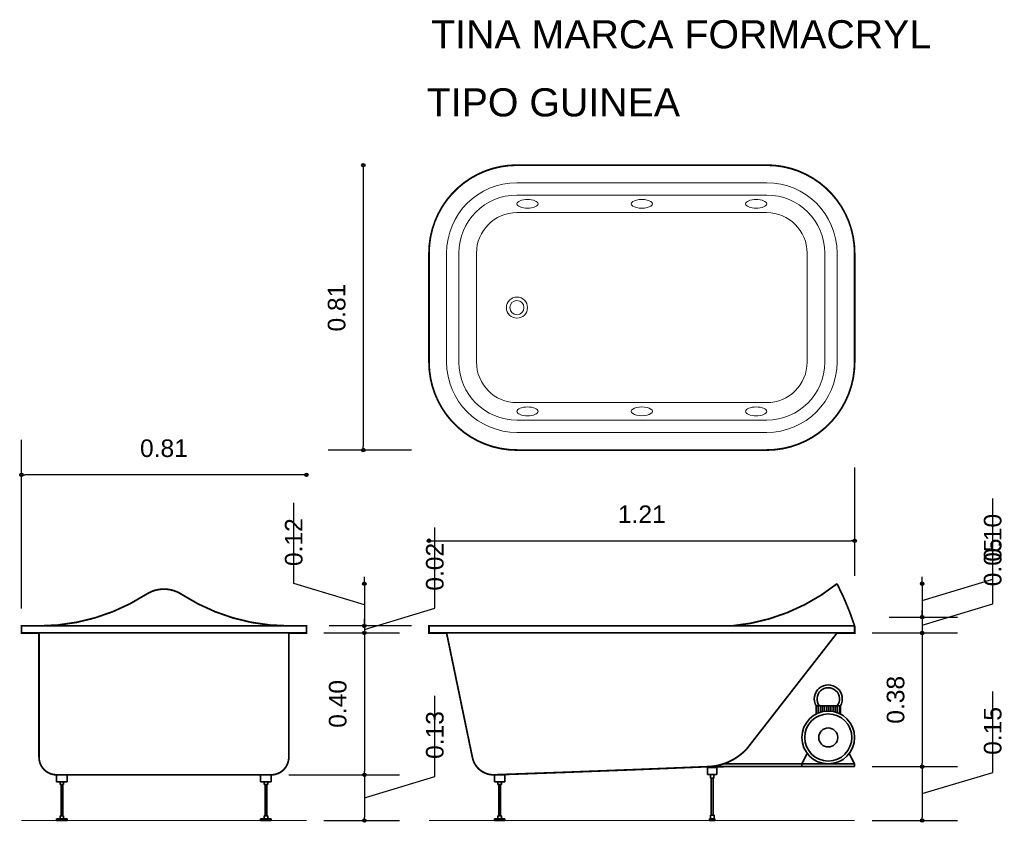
# Model space of a CAD drawing. Extents: x 165.18 to 167.98, y 181.62 to 183.9.
import ezdxf

# ---------------------------------------------------------------- set-up
doc = ezdxf.new("R2010")
doc.units = 0
doc.header["$MEASUREMENT"] = 0
doc.layers.add('CONTORNO', color=170, linetype='Continuous', lineweight=15)
for name, color, linetype, lineweight, plot in [('cotas', 3, 'Continuous', 13, False), ('muebles', 2, 'Continuous', 18, False), ('rotulos', 1, 'Continuous', 25, False), ('TRAZO', 7, 'Continuous', 35, False)]:
    doc.layers.add(name, color=color, linetype=linetype, lineweight=lineweight, plot=plot)
doc.styles.add('cotas', font='ARIAL.TTF')
doc.styles.add('rotulo', font='swissko.ttf')
doc.dimstyles.new('ISO-25', dxfattribs={"dimtxt": 2.4, "dimasz": 1, "dimexe": 1.25, "dimexo": 0.625, "dimtad": 1, "dimrnd": 0.0215, "dimtxsty": 'cotas', "dimblk": 'ORIGIN2', "dimcen": 1, "dimazin": 0, "dimtfac": 1, "dimtmove": 0, "dimatfit": 3, "dimldrblk": 'ORIGIN2', "dimfxl": 0, "dimlwe": 0, "dimarcsym": 0})

# ---------------------------------------------------------------- blocks, each defined once
blk = doc.blocks.new('_Origin2')
at = {"color": 0, "lineweight": -2}
blk.add_line((-0.5, 0), (-1, 0), dxfattribs=at)
for radius in [0.5, 0.25]:
    blk.add_circle((0, 0), radius, dxfattribs=at)
blk = doc.blocks.new('*D1')
at = {"color": 0, "linetype": 'ByBlock'}
for p, q in [((166.1535, 183.4748), (166.1535, 182.6848)), ((166.2904, 182.6748), (166.0535, 182.6748))]:
    blk.add_line(p, q, dxfattribs=at)
at = {"layer": 'Defpoints', "color": 0, "linetype": 'ByBlock'}
for p in [(166.3404, 183.4848), (166.1535, 182.6748), (166.3404, 182.6748)]:
    blk.add_point(p, dxfattribs=at)
at = {"color": 0, "linetype": 'ByBlock', "xscale": 0.01, "yscale": 0.01, "zscale": 0.01}
for p, rotation in [((166.1535, 183.4848), 90), ((166.1535, 182.6748), 270)]:
    blk.add_blockref('_Origin2', p, dxfattribs=dict(at, rotation=rotation))
at = {"color": 0, "linetype": 'ByBlock', "insert": (166.078, 183.0798), "char_height": 0.05, "attachment_point": 5, "rotation": 90, "style": 'cotas'}
blk.add_mtext('0.81', dxfattribs=at)
blk = doc.blocks.new('*D11')
at = {"color": 0, "linetype": 'ByBlock'}
for p, q in [((167.9431, 182.3075), (167.9431, 182.5372)), ((167.7425, 182.3048), (167.7425, 182.3148)), ((167.7425, 182.2474), (167.9431, 182.3075)), ((167.7425, 182.2948), (167.7425, 182.1999)), ((167.7425, 182.2948), (167.7425, 182.1999)), ((167.6489, 182.1999), (167.8425, 182.1999)), ((167.7425, 182.1899), (167.7425, 182.1799))]:
    blk.add_line(p, q, dxfattribs=at)
at = {"layer": 'Defpoints', "color": 0, "linetype": 'ByBlock'}
for p in [(167.3504, 182.2948), (167.5989, 182.1999), (167.7425, 182.1999)]:
    blk.add_point(p, dxfattribs=at)
at = {"color": 0, "linetype": 'ByBlock', "xscale": 0.01, "yscale": 0.01, "zscale": 0.01}
for p, rotation in [((167.7425, 182.2948), 270), ((167.7425, 182.1999), 90)]:
    blk.add_blockref('_Origin2', p, dxfattribs=dict(at, rotation=rotation))
at = {"color": 0, "linetype": 'ByBlock', "insert": (167.9431, 182.3575), "char_height": 0.05, "attachment_point": 4, "rotation": 90, "style": 'cotas'}
blk.add_mtext('0.10', dxfattribs=at)
blk = doc.blocks.new('*D10')
at = {"color": 0, "linetype": 'ByBlock'}
for p, q in [((167.9431, 182.2375), (167.9431, 182.4678)), ((167.7425, 182.1774), (167.9431, 182.2375)), ((167.7425, 182.2099), (167.7425, 182.2199)), ((167.7425, 182.1999), (167.7425, 182.1548)), ((167.7425, 182.1999), (167.7425, 182.1548)), ((167.6004, 182.1548), (167.8425, 182.1548)), ((167.7425, 182.1448), (167.7425, 182.1348))]:
    blk.add_line(p, q, dxfattribs=at)
at = {"layer": 'Defpoints', "color": 0, "linetype": 'ByBlock'}
for p in [(167.5989, 182.1999), (167.5504, 182.1548), (167.7425, 182.1548)]:
    blk.add_point(p, dxfattribs=at)
at = {"color": 0, "linetype": 'ByBlock', "xscale": 0.01, "yscale": 0.01, "zscale": 0.01}
for p, rotation in [((167.7425, 182.1999), 270), ((167.7425, 182.1548), 90)]:
    blk.add_blockref('_Origin2', p, dxfattribs=dict(at, rotation=rotation))
at = {"color": 0, "linetype": 'ByBlock', "insert": (167.9431, 182.2875), "char_height": 0.05, "attachment_point": 4, "rotation": 90, "style": 'cotas'}
blk.add_mtext('0.05', dxfattribs=at)
blk = doc.blocks.new('*D9')
at = {"color": 0, "linetype": 'ByBlock'}
for p, q in [((167.7425, 182.1448), (167.7425, 181.7848)), ((167.6004, 181.7748), (167.8425, 181.7748))]:
    blk.add_line(p, q, dxfattribs=at)
at = {"layer": 'Defpoints', "color": 0, "linetype": 'ByBlock'}
for p in [(167.5504, 182.1548), (167.5504, 181.7748), (167.7425, 181.7748)]:
    blk.add_point(p, dxfattribs=at)
at = {"color": 0, "linetype": 'ByBlock', "xscale": 0.01, "yscale": 0.01, "zscale": 0.01}
for p, rotation in [((167.7425, 182.1548), 90), ((167.7425, 181.7748), 270)]:
    blk.add_blockref('_Origin2', p, dxfattribs=dict(at, rotation=rotation))
at = {"color": 0, "linetype": 'ByBlock', "insert": (167.667, 181.9648), "char_height": 0.05, "attachment_point": 5, "rotation": 90, "style": 'cotas'}
blk.add_mtext('0.38', dxfattribs=at)
blk = doc.blocks.new('*D8')
at = {"color": 0, "linetype": 'ByBlock'}
for p, q in [((167.9431, 181.7584), (167.9431, 181.9886)), ((167.7425, 181.7648), (167.7425, 181.6316)), ((167.7425, 181.6982), (167.9431, 181.7584)), ((167.6004, 181.6216), (167.8425, 181.6216))]:
    blk.add_line(p, q, dxfattribs=at)
at = {"layer": 'Defpoints', "color": 0, "linetype": 'ByBlock'}
for p in [(167.5504, 181.7748), (167.5504, 181.6216), (167.7425, 181.6216)]:
    blk.add_point(p, dxfattribs=at)
at = {"color": 0, "linetype": 'ByBlock', "xscale": 0.01, "yscale": 0.01, "zscale": 0.01}
for p, rotation in [((167.7425, 181.7748), 90), ((167.7425, 181.6216), 270)]:
    blk.add_blockref('_Origin2', p, dxfattribs=dict(at, rotation=rotation))
at = {"color": 0, "linetype": 'ByBlock', "insert": (167.9431, 181.8084), "char_height": 0.05, "attachment_point": 4, "rotation": 90, "style": 'cotas'}
blk.add_mtext('0.15', dxfattribs=at)
blk = doc.blocks.new('*D7')
at = {"color": 0, "linetype": 'ByBlock'}
for p, q in [((166.3571, 182.225), (166.3571, 182.4544)), ((166.1566, 182.1648), (166.3571, 182.225)), ((166.1566, 182.1848), (166.1566, 182.1948)), ((166.1566, 182.1748), (166.1566, 182.1548)), ((166.1566, 182.1748), (166.1566, 182.1548)), ((166.0418, 182.1548), (166.2566, 182.1548)), ((166.1566, 182.1448), (166.1566, 182.1348))]:
    blk.add_line(p, q, dxfattribs=at)
at = {"layer": 'Defpoints', "color": 0, "linetype": 'ByBlock'}
for p in [(165.9918, 182.1748), (165.9918, 182.1548), (166.1566, 182.1548)]:
    blk.add_point(p, dxfattribs=at)
at = {"color": 0, "linetype": 'ByBlock', "xscale": 0.01, "yscale": 0.01, "zscale": 0.01}
for p, rotation in [((166.1566, 182.1748), 270), ((166.1566, 182.1548), 90)]:
    blk.add_blockref('_Origin2', p, dxfattribs=dict(at, rotation=rotation))
at = {"color": 0, "linetype": 'ByBlock', "insert": (166.3571, 182.275), "char_height": 0.05, "attachment_point": 4, "rotation": 90, "style": 'cotas'}
blk.add_mtext('0.02', dxfattribs=at)
blk = doc.blocks.new('*D6')
at = {"color": 0, "linetype": 'ByBlock'}
for p, q in [((166.1566, 182.1448), (166.1566, 181.7616)), ((165.9418, 181.7516), (166.2566, 181.7516))]:
    blk.add_line(p, q, dxfattribs=at)
at = {"layer": 'Defpoints', "color": 0, "linetype": 'ByBlock'}
for p in [(165.9918, 182.1548), (165.8918, 181.7516), (166.1566, 181.7516)]:
    blk.add_point(p, dxfattribs=at)
at = {"color": 0, "linetype": 'ByBlock', "xscale": 0.01, "yscale": 0.01, "zscale": 0.01}
for p, rotation in [((166.1566, 182.1548), 90), ((166.1566, 181.7516), 270)]:
    blk.add_blockref('_Origin2', p, dxfattribs=dict(at, rotation=rotation))
at = {"color": 0, "linetype": 'ByBlock', "insert": (166.0811, 181.9532), "char_height": 0.05, "attachment_point": 5, "rotation": 90, "style": 'cotas'}
blk.add_mtext('0.40', dxfattribs=at)
blk = doc.blocks.new('*D5')
at = {"color": 0, "linetype": 'ByBlock'}
for p, q in [((166.3571, 181.7468), (166.3571, 181.9766)), ((166.1566, 181.6866), (166.3571, 181.7468)), ((166.1566, 181.7416), (166.1566, 181.6316)), ((166.0418, 181.6216), (166.2566, 181.6216))]:
    blk.add_line(p, q, dxfattribs=at)
at = {"layer": 'Defpoints', "color": 0, "linetype": 'ByBlock'}
for p in [(165.8918, 181.7516), (165.9918, 181.6216), (166.1566, 181.6216)]:
    blk.add_point(p, dxfattribs=at)
at = {"color": 0, "linetype": 'ByBlock', "xscale": 0.01, "yscale": 0.01, "zscale": 0.01}
for p, rotation in [((166.1566, 181.7516), 90), ((166.1566, 181.6216), 270)]:
    blk.add_blockref('_Origin2', p, dxfattribs=dict(at, rotation=rotation))
at = {"color": 0, "linetype": 'ByBlock', "insert": (166.3571, 181.7968), "char_height": 0.05, "attachment_point": 4, "rotation": 90, "style": 'cotas'}
blk.add_mtext('0.13', dxfattribs=at)
blk = doc.blocks.new('*D4')
at = {"color": 0, "linetype": 'ByBlock'}
for p, q in [((165.1818, 182.2248), (165.1818, 182.7042)), ((165.9818, 182.6042), (165.1918, 182.6042))]:
    blk.add_line(p, q, dxfattribs=at)
at = {"layer": 'Defpoints', "color": 0, "linetype": 'ByBlock'}
for p in [(165.1818, 182.6042), (165.1818, 182.1748), (165.9918, 182.1748)]:
    blk.add_point(p, dxfattribs=at)
at = {"color": 0, "linetype": 'ByBlock', "xscale": 0.01, "yscale": 0.01, "zscale": 0.01, "rotation": 180}
blk.add_blockref('_Origin2', (165.1818, 182.6042), dxfattribs=at)
at = {"color": 0, "linetype": 'ByBlock', "xscale": 0.01, "yscale": 0.01, "zscale": 0.01}
blk.add_blockref('_Origin2', (165.9918, 182.6042), dxfattribs=at)
at = {"color": 0, "linetype": 'ByBlock', "insert": (165.5868, 182.6797), "char_height": 0.05, "attachment_point": 5, "style": 'cotas'}
blk.add_mtext('0.81', dxfattribs=at)
blk = doc.blocks.new('*D3')
at = {"color": 0, "linetype": 'ByBlock'}
for p, q in [((165.9561, 182.295), (165.9561, 182.5244)), ((166.1566, 182.3048), (166.1566, 182.3148)), ((166.1566, 182.2348), (165.9561, 182.295)), ((166.1566, 182.2948), (166.1566, 182.1748)), ((166.1566, 182.2948), (166.1566, 182.1748)), ((166.2904, 182.1748), (166.0566, 182.1748)), ((166.1566, 182.1648), (166.1566, 182.1548))]:
    blk.add_line(p, q, dxfattribs=at)
at = {"layer": 'Defpoints', "color": 0, "linetype": 'ByBlock'}
for p in [(167.3504, 182.2948), (166.1566, 182.1748), (166.3404, 182.1748)]:
    blk.add_point(p, dxfattribs=at)
at = {"color": 0, "linetype": 'ByBlock', "xscale": 0.01, "yscale": 0.01, "zscale": 0.01}
for p, rotation in [((166.1566, 182.2948), 270), ((166.1566, 182.1748), 90)]:
    blk.add_blockref('_Origin2', p, dxfattribs=dict(at, rotation=rotation))
at = {"color": 0, "linetype": 'ByBlock', "insert": (165.9561, 182.345), "char_height": 0.05, "attachment_point": 4, "rotation": 90, "style": 'cotas'}
blk.add_mtext('0.12', dxfattribs=at)
blk = doc.blocks.new('*D2')
at = {"color": 0, "linetype": 'ByBlock'}
for p, q in [((167.5504, 182.6248), (167.5504, 182.3172)), ((166.3504, 182.4172), (167.5404, 182.4172))]:
    blk.add_line(p, q, dxfattribs=at)
at = {"layer": 'Defpoints', "color": 0, "linetype": 'ByBlock'}
for p in [(166.3404, 182.6748), (167.5504, 182.6748), (167.5504, 182.4172)]:
    blk.add_point(p, dxfattribs=at)
at = {"color": 0, "linetype": 'ByBlock', "xscale": 0.01, "yscale": 0.01, "zscale": 0.01, "rotation": 180}
blk.add_blockref('_Origin2', (166.3404, 182.4172), dxfattribs=at)
at = {"color": 0, "linetype": 'ByBlock', "xscale": 0.01, "yscale": 0.01, "zscale": 0.01}
blk.add_blockref('_Origin2', (167.5504, 182.4172), dxfattribs=at)
at = {"color": 0, "linetype": 'ByBlock', "insert": (166.9454, 182.4923), "char_height": 0.05, "attachment_point": 5, "style": 'cotas'}
blk.add_mtext('1.21', dxfattribs=at)

msp = doc.modelspace()

# ---------------------------------------------------------------- linework, layer by layer
at = {"layer": 'CONTORNO'}
for p, q in [((165.9918, 181.6216), (165.1818, 181.6216)), ((167.5504, 181.6216), (166.3404, 181.6216))]:
    msp.add_line(p, q, dxfattribs=at)
at = {"layer": 'CONTORNO', "const_width": 0.005}
for points in [[(166.9454, 183.4848), (166.5904, 183.4848, 0.414214), (166.3404, 183.2348), (166.3404, 182.9248, 0.414214), (166.5904, 182.6748), (166.9454, 182.6748)], [(166.9454, 183.4848), (167.3004, 183.4848, -0.414214), (167.5504, 183.2348), (167.5504, 182.9248, -0.414214), (167.3004, 182.6748), (166.9454, 182.6748)], [(165.2318, 182.1548), (165.1818, 182.1548), (165.1818, 182.1748), (165.2318, 182.1748, 0.144462), (165.5368, 182.2648, -0.295082), (165.6368, 182.2648, 0.144462), (165.9418, 182.1748), (165.9918, 182.1748), (165.9918, 182.1548), (165.9418, 182.1548), (165.9418, 181.8016, -0.414214), (165.8918, 181.7516, 0)], [(167.2446, 181.8264), (167.5004, 182.1548), (167.5504, 182.1548), (167.5504, 182.1748), (167.5504, 182.1748, 0.039783), (167.5004, 182.2948, -0.146625), (167.2004, 182.1748), (166.3404, 182.1748), (166.3404, 182.1548), (166.3904, 182.1548), (166.4641, 181.7995, 0.36004), (166.5262, 181.7516, 0.001864), (167.1345, 181.7748, 0.20073), (167.2446, 181.8264, -1.131214)], [(165.8918, 181.7516), (165.2818, 181.7516, -0.414214), (165.2318, 181.8016), (165.2318, 182.1548)]]:
    msp.add_lwpolyline(points, format="xyb", dxfattribs=at)
at = {"layer": 'muebles'}
for p, q in [((166.5904, 183.4348), (166.9454, 183.4348)), ((167.3004, 183.4348), (166.9454, 183.4348)), ((166.5904, 183.3998), (166.9454, 183.3998)), ((167.3004, 183.3998), (166.9454, 183.3998)), ((166.5904, 183.3498), (166.9454, 183.3498)), ((167.3004, 183.3498), (166.9454, 183.3498)), ((166.3904, 183.0798), (166.3904, 183.2348)), ((166.4254, 183.0798), (166.4254, 183.2348)), ((166.4754, 183.0798), (166.4754, 183.2348)), ((167.4154, 183.0798), (167.4154, 183.2348)), ((167.4654, 183.0798), (167.4654, 183.2348)), ((167.5004, 183.0798), (167.5004, 183.2348)), ((166.3904, 183.0798), (166.3904, 182.9248)), ((166.4254, 183.0798), (166.4254, 182.9248)), ((166.4754, 183.0798), (166.4754, 182.9248)), ((167.4154, 183.0798), (167.4154, 182.9248)), ((167.4654, 183.0798), (167.4654, 182.9248)), ((167.5004, 183.0798), (167.5004, 182.9248)), ((166.5904, 182.8098), (166.9454, 182.8098)), ((167.3004, 182.8098), (166.9454, 182.8098)), ((166.5904, 182.7598), (166.9454, 182.7598)), ((167.3004, 182.7598), (166.9454, 182.7598)), ((166.5904, 182.7248), (166.9454, 182.7248)), ((167.3004, 182.7248), (166.9454, 182.7248))]:
    msp.add_line(p, q, dxfattribs=at)
for radius in [0.03, 0.03, 0.02, 0.02]:
    msp.add_circle((166.5904, 183.0798), radius, dxfattribs=at)
for centre, radius, start, end in [((166.5904, 183.2348), 0.2, 90, 180), ((167.3004, 183.2348), 0.2, 0, 90), ((166.5904, 183.2348), 0.165, 90, 180), ((167.3004, 183.2348), 0.165, 0, 90), ((166.5904, 183.2348), 0.115, 90, 180), ((167.3004, 183.2348), 0.115, 0, 90), ((166.5904, 182.9248), 0.2, 180, 270), ((166.5904, 182.9248), 0.165, 180, 270), ((166.5904, 182.9248), 0.115, 180, 270), ((167.3004, 182.9248), 0.2, 270, 0), ((167.3004, 182.9248), 0.165, 270, 0), ((167.3004, 182.9248), 0.115, 270, 0)]:
    msp.add_arc(centre, radius, start, end, dxfattribs=at)
for centre, major_axis in [((166.6204, 183.3748), (-0.03, 0)), ((167.2704, 182.7848), (0.03, 0))]:
    msp.add_ellipse(centre, major_axis=major_axis, ratio=0.416667, dxfattribs=at)
for centre, major_axis in [((166.9454, 183.3748), (-0.03, 0)), ((166.9454, 182.7848), (0.03, 0))]:
    msp.add_ellipse(centre, major_axis=major_axis, ratio=0.416667, start_param=4.712389, end_param=7.853982, dxfattribs=at)
at = {"layer": 'muebles', "extrusion": (0, 0, -1)}
for centre, major_axis in [((166.9454, 183.3748), (0.03, 0)), ((166.9454, 182.7848), (-0.03, 0))]:
    msp.add_ellipse(centre, major_axis=major_axis, ratio=0.416667, start_param=4.712389, end_param=7.853982, dxfattribs=at)
for centre, major_axis in [((167.2704, 183.3748), (0.03, 0)), ((166.6204, 182.7848), (-0.03, 0))]:
    msp.add_ellipse(centre, major_axis=major_axis, ratio=0.416667, dxfattribs=at)
at = {"layer": 'TRAZO'}
for p, q in [((165.2318, 182.1748), (165.9418, 182.1748)), ((167.2004, 182.1748), (167.5504, 182.1748)), ((165.2318, 182.1548), (165.9418, 182.1548)), ((166.3904, 182.1548), (167.5004, 182.1548)), ((167.4407, 181.9473), (167.51, 181.9473)), ((167.4407, 181.9473), (167.4407, 181.9244)), ((167.447, 181.9473), (167.447, 181.9272)), ((167.447, 181.9473), (167.447, 181.9272)), ((167.453, 181.9473), (167.453, 181.9294)), ((167.459, 181.9473), (167.459, 181.931)), ((167.465, 181.9473), (167.465, 181.9321)), ((167.471, 181.9473), (167.471, 181.9327)), ((167.471, 181.9473), (167.471, 181.9327)), ((167.477, 181.9473), (167.477, 181.9328)), ((167.483, 181.9473), (167.483, 181.9324)), ((167.489, 181.9473), (167.489, 181.9316)), ((167.495, 181.9473), (167.495, 181.9302)), ((167.501, 181.9473), (167.501, 181.9283)), ((167.507, 181.9473), (167.507, 181.9258)), ((167.51, 181.9473), (167.51, 181.9244)), ((167.4004, 181.7828), (167.4159, 181.8122)), ((167.5504, 181.7828), (167.5349, 181.8122)), ((167.2004, 181.7748), (167.1325, 181.7725)), ((167.1345, 181.7748), (167.5504, 181.7748)), ((167.1779, 181.7828), (167.5504, 181.7828)), ((167.4004, 181.7828), (167.4004, 181.7748)), ((167.4004, 181.7748), (167.5504, 181.7748)), ((167.5504, 181.7828), (167.5504, 181.7748)), ((165.3118, 181.7516), (165.2818, 181.7516)), ((165.2818, 181.7316), (165.2818, 181.7516)), ((165.3118, 181.7316), (165.3118, 181.7516)), ((165.8618, 181.7316), (165.8618, 181.7516)), ((165.8918, 181.7516), (165.8618, 181.7516)), ((165.8918, 181.7316), (165.8918, 181.7516)), ((166.5262, 181.7316), (166.5262, 181.7516)), ((166.5562, 181.7516), (166.5262, 181.7516)), ((166.5562, 181.7316), (166.5562, 181.7516)), ((167.1325, 181.7725), (167.1585, 181.7725)), ((167.1325, 181.7525), (167.1325, 181.7725)), ((167.1325, 181.7525), (167.1585, 181.7525)), ((167.1405, 181.7425), (167.1405, 181.7525)), ((167.1505, 181.7425), (167.1505, 181.7525)), ((167.1585, 181.7525), (167.1585, 181.7725)), ((165.3118, 181.7316), (165.2818, 181.7316)), ((165.2918, 181.7236), (165.2918, 181.7316)), ((165.3018, 181.7236), (165.2918, 181.7236)), ((165.2943, 181.6346), (165.2943, 181.7236)), ((165.2993, 181.6346), (165.2993, 181.7236)), ((165.3018, 181.7236), (165.3018, 181.7316)), ((165.8918, 181.7316), (165.8618, 181.7316)), ((165.8718, 181.7236), (165.8718, 181.7316)), ((165.8818, 181.7236), (165.8718, 181.7236)), ((165.8743, 181.6346), (165.8743, 181.7236)), ((165.8793, 181.6346), (165.8793, 181.7236)), ((165.8818, 181.7236), (165.8818, 181.7316)), ((166.5562, 181.7316), (166.5262, 181.7316)), ((166.5362, 181.7236), (166.5362, 181.7316)), ((166.5462, 181.7236), (166.5362, 181.7236)), ((166.5387, 181.6346), (166.5387, 181.7236)), ((166.5437, 181.6346), (166.5437, 181.7236)), ((166.5462, 181.7236), (166.5462, 181.7316)), ((167.1405, 181.7425), (167.1505, 181.7425)), ((167.143, 181.6366), (167.143, 181.7425)), ((167.148, 181.6366), (167.148, 181.7425)), ((165.3018, 181.6346), (165.2918, 181.6346)), ((165.2918, 181.6266), (165.2918, 181.6346)), ((165.3018, 181.6266), (165.3018, 181.6346)), ((165.8718, 181.6266), (165.8718, 181.6346)), ((165.8818, 181.6346), (165.8718, 181.6346)), ((165.8818, 181.6266), (165.8818, 181.6346)), ((166.5362, 181.6266), (166.5362, 181.6346)), ((166.5462, 181.6346), (166.5362, 181.6346)), ((166.5462, 181.6266), (166.5462, 181.6346)), ((167.1406, 181.6266), (167.1406, 181.6366)), ((167.1406, 181.6366), (167.1506, 181.6366)), ((167.1506, 181.6266), (167.1506, 181.6366)), ((165.2818, 181.6216), (165.2818, 181.6266)), ((165.3118, 181.6266), (165.2818, 181.6266)), ((165.3118, 181.6216), (165.2818, 181.6216)), ((165.3118, 181.6216), (165.3118, 181.6266)), ((165.8918, 181.6266), (165.8618, 181.6266)), ((165.8618, 181.6216), (165.8618, 181.6266)), ((165.8918, 181.6216), (165.8618, 181.6216)), ((165.8918, 181.6216), (165.8918, 181.6266)), ((166.5562, 181.6266), (166.5262, 181.6266)), ((166.5262, 181.6216), (166.5262, 181.6266)), ((166.5562, 181.6216), (166.5262, 181.6216)), ((166.5562, 181.6216), (166.5562, 181.6266)), ((167.1381, 181.6216), (167.1381, 181.6266)), ((167.1381, 181.6266), (167.1531, 181.6266)), ((167.1381, 181.6216), (167.1531, 181.6216)), ((167.1531, 181.6216), (167.1531, 181.6266))]:
    msp.add_line(p, q, dxfattribs=at)
for radius in [0.075, 0.067, 0.027]:
    msp.add_circle((167.4754, 181.8578), radius, dxfattribs=at)
for radius, start, end in [(0.04, 330, 210), (0.032, 321.3178, 218.6822)]:
    msp.add_arc((167.4754, 181.9673), radius, start, end, dxfattribs=at)

# ---------------------------------------------------------------- texts
at = {"layer": 'rotulos', "style": 'rotulo'}
for s, p in [('TINA MARCA FORMACRYL', (166.3464, 183.8168)), ('TIPO GUINEA', (166.3339, 183.6233))]:
    msp.add_text(s, height=0.08, dxfattribs=at).set_placement(p)

# ---------------------------------------------------------------- dimensions: what is measured, and where the dimension line sits
at = {"layer": 'cotas'}
for base, p1, p2, picture, middle in [((166.1535, 182.6748), (166.3404, 183.4848), (166.3404, 182.6748), '*D1', (166.078, 183.0798)), ((167.7425, 182.1999), (167.3504, 182.2948), (167.5989, 182.1999), '*D11', (167.9431, 182.3575)), ((166.1566, 182.1748), (167.3504, 182.2948), (166.3404, 182.1748), '*D3', (165.9561, 182.345)), ((166.1566, 182.1548), (165.9918, 182.1748), (165.9918, 182.1548), '*D7', (166.3571, 182.275)), ((167.7425, 182.1548), (167.5989, 182.1999), (167.5504, 182.1548), '*D10', (167.9431, 182.2875)), ((166.1566, 181.7516), (165.9918, 182.1548), (165.8918, 181.7516), '*D6', (166.0811, 181.9532)), ((167.7425, 181.7748), (167.5504, 182.1548), (167.5504, 181.7748), '*D9', (167.667, 181.9648)), ((166.1566, 181.6216), (165.8918, 181.7516), (165.9918, 181.6216), '*D5', (166.3571, 181.7968)), ((167.7425, 181.6216), (167.5504, 181.7748), (167.5504, 181.6216), '*D8', (167.9431, 181.8084))]:
    dim = msp.add_linear_dim(base=base, p1=p1, p2=p2, angle=90, dimstyle='ISO-25', override={"dimtxt": 0.05, "dimasz": 0.01, "dimexe": 0.1, "dimexo": 0.05, "dimgap": 0.05, "dimrnd": 0.0005, "dimzin": 1, "dimblk1": 'Origin2', "dimblk2": 'Origin2', "dimsah": 1, "dimse1": 1, "dimtmove": 1}, dxfattribs=at)
    dim.commit()
    dim.dimension.update_dxf_attribs({"geometry": picture, "text_midpoint": middle})
for base, p1, p2, picture, middle in [((165.1818, 182.6042), (165.9918, 182.1748), (165.1818, 182.1748), '*D4', (165.5868, 182.6797)), ((167.5504, 182.4172), (166.3404, 182.6748), (167.5504, 182.6748), '*D2', (166.9454, 182.4923))]:
    dim = msp.add_linear_dim(base=base, p1=p1, p2=p2, dimstyle='ISO-25', override={"dimtxt": 0.05, "dimasz": 0.01, "dimexe": 0.1, "dimexo": 0.05, "dimgap": 0.05, "dimrnd": 0.0005, "dimzin": 1, "dimblk1": 'Origin2', "dimblk2": 'Origin2', "dimsah": 1, "dimse1": 1, "dimtmove": 1}, dxfattribs=at)
    dim.commit()
    dim.dimension.update_dxf_attribs({"geometry": picture, "text_midpoint": middle})

doc.saveas('drawing.dxf')
